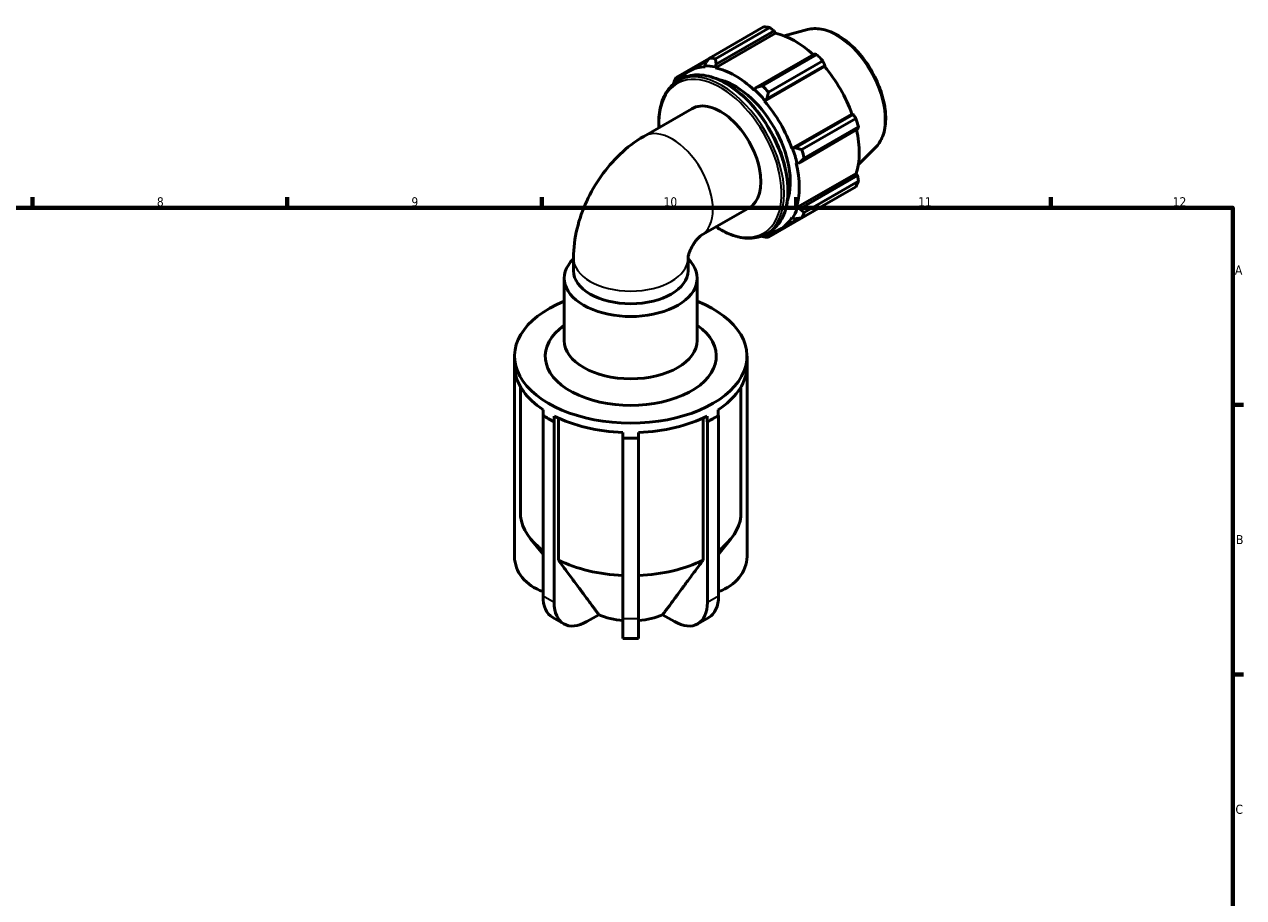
# Model space of a CAD drawing. Header units: millimetres. Extents: x 0 to 931, y 0 to 842.
# Tile 6 of 6: x 488 to 824, y 384 to 625. Entities that reach past the tile are written whole.
import ezdxf

# ---------------------------------------------------------------- set-up
doc = ezdxf.new("R2010")
doc.units = ezdxf.units.MM
for name, color, linetype, lineweight in [('Border (ISO)', 7, 'Continuous', 70), ('Visible (ISO)', 7, 'Continuous', 50), ('Visible Narrow (ISO)', 7, 'Continuous', 35)]:
    doc.layers.add(name, color=color, linetype=linetype, lineweight=lineweight)
doc.styles.add('Note Text (ISO)', font='tahoma.ttf')

# ---------------------------------------------------------------- blocks, each defined once
blk = doc.blocks.new('Borders Default Border')
at = {"layer": 'Border (ISO)'}
for p, q in [((490.58, 574), (490.58, 576.9)), ((560.67, 574), (560.67, 576.9)), ((630.75, 574), (630.75, 576.9)), ((700.83, 574), (700.83, 576.9)), ((770.92, 574), (770.92, 576.9)), ((821, 519.75), (823.9, 519.75)), ((821, 445.5), (823.9, 445.5))]:
    blk.add_line(p, q, dxfattribs=at)
at = {"layer": 'Border (ISO)', "flags": 128}
blk.add_lwpolyline([(20, 20), (20, 574), (821, 574), (821, 20), (20, 20)], dxfattribs=at)
at = {"layer": 'Border (ISO)', "color": 232, "true_color": 0xca0064, "char_height": 2.5, "attachment_point": 7, "style": 'Note Text (ISO)'}
for s, insert in [('8', (524.81, 574.34)), ('9', (594.88, 574.35)), ('10', (664.29, 574.35)), ('11', (734.37, 574.4)), ('12', (804.46, 574.4)), ('A', (821.59, 555.62)), ('B', (821.89, 481.38)), ('C', (821.73, 407.08))]:
    blk.add_mtext(s, dxfattribs=dict(at, insert=insert))

msp = doc.modelspace()

# ---------------------------------------------------------------- linework, layer by layer
at = {"layer": 'Visible (ISO)'}
for p, q in [((676.9137, 615.21), (691.8466, 623.8093)), ((678.5604, 612.5493), (695.073, 622.0583)), ((693.5133, 623.6477), (678.5805, 615.0484)), ((678.77, 613.4999), (694.7147, 622.6818)), ((694.7147, 622.6818), (695.073, 622.0583)), ((703.9137, 623.0516), (697.5315, 621.3207)), ((676.8567, 615.1363), (667.7714, 609.9045)), ((671.3689, 611.6561), (676.4117, 614.5601)), ((705.7375, 616.3342), (689.7928, 607.1523)), ((691.5097, 607.6029), (706.4426, 616.2022)), ((708.1093, 614.4442), (693.1764, 605.8449)), ((675.8184, 613.7861), (675.6129, 613.0731)), ((675.6129, 613.0731), (675.701, 612.8265)), ((678.503, 612.7929), (678.77, 613.4999)), ((678.5604, 612.5493), (678.503, 612.7929)), ((692.0981, 603.384), (708.6107, 612.893)), ((692.7444, 604.039), (708.6891, 613.2209)), ((708.6891, 613.2209), (708.6107, 612.893)), ((667.9899, 608.7724), (668.0241, 609.2629)), ((668.0241, 609.2629), (669.3213, 610.0099)), ((668.1747, 608.882), (669.104, 609.4171)), ((689.2962, 606.5775), (689.2387, 606.4)), ((689.7928, 607.1523), (689.2962, 606.5775)), ((658.8444, 593.6721), (672.0751, 601.2912)), ((692.0981, 603.384), (692.1863, 603.5291)), ((692.1863, 603.5291), (692.7444, 604.039)), ((699.6489, 590.3058), (716.1615, 599.8148)), ((716.4834, 599.7208), (700.5387, 590.5389)), ((702.3188, 590.0099), (717.2517, 598.6092)), ((716.1615, 599.8148), (716.4834, 599.7208)), ((701.7613, 586.4222), (717.706, 595.6042)), ((717.942, 596.2846), (703.0092, 587.6853)), ((699.8182, 590.3102), (699.6489, 590.3058)), ((700.5387, 590.5389), (699.8182, 590.3102)), ((722.6217, 590.5647), (717.9211, 585.9135)), ((700.8332, 586.3178), (701.0153, 586.2793)), ((701.0153, 586.2793), (701.7613, 586.4222)), ((700.8332, 573.9716), (717.3458, 583.4806)), ((717.706, 582.8598), (701.7613, 573.6778)), ((703.0092, 572.7367), (717.942, 581.3359)), ((717.3458, 583.4806), (717.706, 582.8598)), ((717.2517, 579.8065), (702.3188, 571.2072)), ((674.5931, 566.3327), (687.8201, 573.9496)), ((693.1764, 565.9017), (708.1093, 574.5009)), ((701.0153, 573.8004), (700.8332, 573.9716)), ((696.4303, 568.1363), (701.5915, 571.1084)), ((699.6489, 571.3477), (699.8182, 571.1483)), ((699.8182, 571.1483), (700.5387, 570.9693)), ((701.7613, 573.6778), (701.0153, 573.8004)), ((692.4276, 566.766), (693.357, 567.3012)), ((692.7444, 566.446), (692.2708, 566.6779)), ((694.0785, 567.2143), (692.7444, 566.446)), ((639.4863, 560.1605), (639.4863, 556.6614)), ((671.0372, 560.1575), (671.0372, 556.6614)), ((636.9663, 537.4327), (636.9663, 554.6012)), ((673.5572, 537.4327), (673.5572, 554.6012)), ((623.2617, 528.9547), (623.2617, 533.1406)), ((687.2617, 528.9547), (687.2617, 533.1406)), ((623.2617, 527.7108), (623.2617, 528.9547)), ((623.3347, 527.7108), (623.2617, 527.7108)), ((623.2617, 527.7108), (623.2617, 477.9795)), ((623.3347, 529.2805), (623.3347, 527.7108)), ((687.1888, 527.7108), (687.1888, 529.2805)), ((687.2617, 527.7108), (687.1888, 527.7108)), ((687.2617, 528.9547), (687.2617, 527.7108)), ((687.2617, 477.9795), (687.2617, 527.7108)), ((624.9386, 524.6375), (624.9386, 488.9755)), ((685.5849, 488.9755), (685.5849, 524.6375)), ((631.1586, 516.8337), (631.1586, 518.4034)), ((679.3649, 518.4034), (679.3649, 516.8337)), ((631.107, 516.804), (631.1586, 516.8337)), ((632.6343, 515.9244), (631.107, 516.804)), ((631.107, 467.0726), (631.107, 516.804)), ((634.1617, 515.0449), (632.6343, 515.9244)), ((634.2133, 515.0746), (634.1617, 515.0449)), ((634.1617, 515.0449), (634.1617, 465.3135)), ((634.2133, 516.6443), (634.2133, 515.0746)), ((635.3474, 516.1), (635.3474, 476.9923)), ((675.1761, 476.9923), (675.1761, 516.1)), ((676.3102, 515.0746), (676.3102, 516.6443)), ((676.3618, 515.0449), (676.3102, 515.0746)), ((677.8892, 515.9244), (676.3618, 515.0449)), ((676.3618, 465.3135), (676.3618, 515.0449)), ((679.4165, 516.804), (677.8892, 515.9244)), ((679.3649, 516.8337), (679.4165, 516.804)), ((679.4165, 516.804), (679.4165, 467.0726)), ((653.1017, 510.5692), (653.1017, 512.1389)), ((653.1017, 510.5271), (653.1017, 510.5692)), ((655.2617, 510.5271), (653.1017, 510.5271)), ((653.1017, 460.7957), (653.1017, 510.5271)), ((657.4217, 510.5271), (655.2617, 510.5271)), ((657.4217, 512.1389), (657.4217, 510.5692)), ((657.4217, 510.5692), (657.4217, 510.5271)), ((657.4217, 510.5271), (657.4217, 460.7957)), ((631.107, 478.6007), (627.6809, 482.8569)), ((679.4165, 478.6007), (682.8426, 482.8569)), ((636.825, 459.4334), (633.7703, 461.1924)), ((643.2126, 460.061), (646.4882, 461.9473)), ((653.1017, 460.7957), (653.1017, 455.3668)), ((657.4217, 455.3668), (657.4217, 460.7957)), ((664.0353, 461.9473), (667.3108, 460.061)), ((676.7532, 461.1924), (673.6985, 459.4334)), ((657.4217, 455.3668), (653.1017, 455.3668))]:
    msp.add_line(p, q, dxfattribs=at)
for centre, major_axis, ratio, start_param, end_param in [((699.9779, 599.1551), (-13.4739, 23.3978), 0.57809312, 5.84515614, 5.93968373), ((700.4122, 599.4051), (12.5307, -21.7599), 0.57809312, 2.06964335, 2.66356082), ((685.0451, 590.5558), (-13.4739, 23.3978), 0.57809312, 5.84515614, 5.93968373), ((699.9779, 599.1551), (13.4739, -23.3978), 0.57809312, 1.91816532, 2.01269291), ((683.8996, 589.8962), (-12.5307, 21.7599), 0.57809312, 5.9796864, 6.53787336), ((683.8996, 589.8962), (-12.6654, 21.9939), 0.57809312, 5.80515347, 5.9796864), ((683.8996, 589.8962), (-12.5307, 21.7599), 0.57809312, 5.19428823, 5.80515347), ((700.4122, 599.4051), (12.5307, -21.7599), 0.57809312, 1.26729742, 1.87816265), ((685.0451, 590.5558), (-13.4739, 23.3978), 0.57809312, 0.34736899, 0.44189659), ((683.8996, 589.8962), (10.7791, -18.7182), 0.57809312, 0.46541579, 2.67617686), ((685.0451, 590.5558), (-13.4739, 23.3978), 0.57809312, 5.05975798, 5.15428557), ((683.8996, 589.8962), (12.6654, -21.9939), 0.57809312, 1.87816265, 2.05269558), ((679.9476, 587.6204), (-7.8725, 13.6708), 0.57809312, 3.14159265, 6.28318531), ((683.8996, 589.8962), (-12.5307, 21.7599), 0.57809312, 4.40889007, 5.01975531), ((699.9779, 599.1551), (13.4739, -23.3978), 0.57809312, 1.13276716, 1.22729475), ((700.4122, 599.4051), (12.5307, -21.7599), 0.57809312, 0.48189925, 1.07597742), ((683.8996, 589.8962), (12.6654, -21.9939), 0.57809312, 1.09276449, 1.26729742), ((685.0451, 590.5558), (-13.4739, 23.3978), 0.57809312, 4.27435981, 4.3688874), ((683.8996, 589.8962), (-12.5307, 21.7599), 0.57809312, 3.62349191, 4.23435714), ((699.9779, 599.1551), (13.4739, -23.3978), 0.57809312, 0.34736899, 0.44189659), ((683.8996, 589.8962), (12.5307, -21.7599), 0.57809312, 6.02849725, 6.59055163), ((683.8996, 589.8962), (12.6654, -21.9939), 0.57809312, 0.30736633, 0.48189925), ((685.0451, 590.5558), (13.4739, -23.3978), 0.57809312, 0.34736899, 0.44189659), ((685.0451, 590.5558), (13.4739, -23.3978), 0.57809312, 5.84515614, 5.93968373), ((655.2617, 554.6012), (-18.2955, 0), 0.5758617, 5.75210629, 9.95585698), ((655.2617, 556.6614), (-15.7755, 0), 0.5758617, 0, 3.14159265), ((655.2617, 533.1406), (-32, 0), 0.5758617, 5.32100661, 10.38695666), ((655.2617, 533.1406), (-23.5455, 0), 0.5758617, 5.60231837, 10.1056449), ((655.2617, 537.4327), (-18.2955, 0), 0.5758617, 0, 3.14159265), ((655.2617, 528.9547), (-32, 0), 0.5758617, 0, 0.06755136), ((655.2617, 530.5244), (-32, 0), 0.5758617, 0.06755136, 0.7178468), ((655.2617, 530.5244), (32, 0), 0.5758617, 5.56533851, 6.21563394), ((655.2617, 528.9547), (32, 0), 0.5758617, 6.21563394, 6.28318531), ((655.2617, 528.9547), (32, 0), 0.5758617, 3.85943945, 3.92699082), ((655.2617, 528.9547), (32, 0), 0.5758617, 3.92699082, 3.99454218), ((655.2617, 530.5244), (32, 0), 0.5758617, 3.99454218, 4.64483762), ((655.2617, 530.5244), (32, 0), 0.5758617, 4.77994034, 5.43023578), ((655.2617, 528.9547), (32, 0), 0.5758617, 5.43023578, 5.49778714), ((655.2617, 528.9547), (32, 0), 0.5758617, 5.49778714, 5.56533851), ((655.2617, 528.9547), (32, 0), 0.5758617, 4.64483762, 4.71238898), ((655.2617, 528.9547), (32, 0), 0.5758617, 4.71238898, 4.77994034), ((655.2617, 490.2193), (-30.4, 0), 0.5758617, 0.07111255, 0.65250596), ((655.2617, 490.2193), (30.4, 0), 0.5758617, 5.63067934, 6.21207275), ((636.0617, 477.9795), (-12.8, 0), 0.81754712, 0, 1.17332155), ((655.2617, 490.2193), (30.4, 0), 0.5758617, 3.99810337, 4.64127643), ((655.2617, 490.2193), (30.4, 0), 0.5758617, 4.78350153, 5.42667459), ((674.4617, 477.9795), (12.8, 0), 0.81754712, 5.10986376, 6.28318531), ((640.1579, 472.2847), (-6.3876, -11.0923), 0.57809312, 5.49585344, 6.28318531), ((670.3655, 472.2847), (6.3876, -11.0923), 0.57809312, 0, 0.78733187), ((643.2126, 470.5256), (-6.3876, -11.0923), 0.57809312, 5.49585344, 7.06664976), ((667.3108, 470.5256), (6.3876, -11.0923), 0.57809312, 5.49972085, 7.07051718), ((655.2617, 468.7587), (14.727, 0), 0.5758617, 4.07419132, 4.56518848), ((655.2617, 468.7587), (14.727, 0), 0.5758617, 4.85958949, 5.35058664)]:
    msp.add_ellipse(centre, major_axis=major_axis, ratio=ratio, start_param=start_param, end_param=end_param, dxfattribs=at)
for points, weights in [([(694.7147, 622.6818), (694.1287, 623.1563), (693.5133, 623.6477)], [1.00352404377, 1.00216960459, 1]), ([(676.9137, 615.21), (676.3474, 614.4792), (675.8184, 613.7861)], [1.01512586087, 1.0107903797, 1.00565180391]), ([(678.77, 613.4999), (678.6697, 614.254), (678.5805, 615.0484)], [1.00565180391, 1.0107903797, 1.01512586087]), ([(706.4426, 616.2022), (706.0853, 616.271), (705.7375, 616.3342)], [1, 1.00216960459, 1.00352404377]), ([(708.6891, 613.2209), (708.4075, 613.8215), (708.1093, 614.4442)], [1.00352404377, 1.00216960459, 1]), ([(667.081, 608.375), (667.0585, 608.2353), (667.0365, 608.0966)], [1.01512586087, 1.01447435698, 1.01380471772]), ([(668.0241, 609.2629), (667.8928, 609.5728), (667.7714, 609.9045)], [1.00565180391, 1.0107903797, 1.01512586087]), ([(691.5097, 607.6029), (690.6263, 607.3687), (689.7928, 607.1523)], [1.01512586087, 1.0107903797, 1.00565180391]), ([(692.7444, 604.039), (692.9485, 604.9192), (693.1764, 605.8449)], [1.00565180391, 1.0107903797, 1.01512586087]), ([(717.2517, 598.6092), (716.8621, 599.1778), (716.4834, 599.7208)], [1, 1.00216960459, 1.00352404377]), ([(717.706, 595.6042), (717.824, 595.9388), (717.942, 596.2846)], [1.00352404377, 1.00216960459, 1]), ([(702.3188, 590.0099), (701.4031, 590.2755), (700.5387, 590.5389)], [1.01512586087, 1.0107903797, 1.00565180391]), ([(701.7613, 586.4222), (702.365, 587.0366), (703.0092, 587.6853)], [1.00565180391, 1.0107903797, 1.01512586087]), ([(717.942, 581.3359), (717.824, 582.1148), (717.706, 582.8598)], [1, 1.00216960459, 1.00352404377]), ([(708.1093, 574.5009), (708.1243, 574.53), (708.1393, 574.559)], [1, 1.00010926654, 1.00021646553]), ([(700.5387, 570.9693), (701.4031, 571.0815), (702.3188, 571.2072)], [1.00565180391, 1.0107903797, 1.01512586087]), ([(703.0092, 572.7367), (702.365, 573.2126), (701.7613, 573.6778)], [1.01512586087, 1.0107903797, 1.00565180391]), ([(691.1965, 566.1832), (691.3523, 566.1233), (691.5097, 566.0633)], [1.01354983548, 1.01435068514, 1.01512586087]), ([(693.1764, 565.9017), (692.9485, 566.1751), (692.7444, 566.446)], [1.01512586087, 1.0107903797, 1.00565180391]), ([(635.3474, 476.9923), (642.8524, 466.8178), (646.4882, 461.9473)], [1, 1.06715364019, 1]), ([(664.0353, 461.9473), (667.6711, 466.8178), (675.1761, 476.9923)], [1, 1.0671536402, 1])]:
    msp.add_rational_spline(points, weights, degree=2, dxfattribs=at)
for points, knots in [([(703.9137, 623.0516), (705.0871, 623.3698), (706.3574, 623.4088), (709.0747, 622.9614), (710.5303, 622.4268), (713.4558, 620.8203), (714.9251, 619.7272), (717.6941, 617.115), (718.9935, 615.5966), (721.2985, 612.2933), (722.3049, 610.5102), (723.932, 606.8478), (724.5524, 604.9691), (725.3411, 601.2872), (725.5076, 599.4849), (725.3434, 596.1304), (725.0125, 594.5767), (723.9692, 592.2062), (723.3668, 591.302), (722.6217, 590.5647)], [5.65088645, 5.65088645, 5.65088645, 5.65088645, 5.94146716, 5.94146716, 6.26007761, 6.26007761, 6.59097, 6.59097, 6.92117176, 6.92117176, 7.24985706, 7.24985706, 7.57862168, 7.57862168, 7.9089938, 7.9089938, 8.23961481, 8.23961481, 8.49014791, 8.49014791, 8.49014791, 8.49014791]), ([(663.0157, 596.0742), (662.9022, 597.976), (663.0104, 599.7754), (663.7244, 603.2957), (664.4075, 604.9595), (666.1377, 607.3821), (667.085, 608.2545), (668.1747, 608.882)], [4.641063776, 4.641063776, 4.641063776, 4.641063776, 4.91936041, 4.91936041, 5.241765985, 5.241765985, 5.499720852, 5.499720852, 5.499720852, 5.499720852]), ([(669.104, 609.4171), (670.4031, 610.1652), (671.9014, 610.5622), (675.1616, 610.6277), (676.9292, 610.2792), (680.5683, 608.8631), (682.4417, 607.7795), (686.0829, 604.9916), (687.8498, 603.2863), (691.0974, 599.4322), (692.5779, 597.2848), (695.1074, 592.7628), (696.1562, 590.3893), (697.7173, 585.6499), (698.2289, 583.2848), (698.6582, 578.7956), (698.5749, 576.6723), (697.8073, 572.8875), (697.1241, 571.2237), (695.394, 568.801), (694.4466, 567.9287), (693.357, 567.3012)], [5.49972085, 5.49972085, 5.49972085, 5.49972085, 5.80724906, 5.80724906, 6.12307685, 6.12307685, 6.44590023, 6.44590023, 6.76928024, 6.76928024, 7.09207699, 7.09207699, 7.41465002, 7.41465002, 7.73751269, 7.73751269, 8.06095306, 8.06095306, 8.38335864, 8.38335864, 8.64131351, 8.64131351, 8.64131351, 8.64131351]), ([(658.8444, 593.6721), (656.4018, 592.2655), (654.2462, 590.5927), (650.3588, 586.8936), (648.6288, 584.8627), (645.5673, 580.528), (644.237, 578.2238), (642.0137, 573.4053), (641.1197, 570.892), (639.8585, 565.6778), (639.4863, 562.9763), (639.4863, 560.1605)], [1.57079633, 1.57079633, 1.57079633, 1.57079633, 1.88495559, 1.88495559, 2.19911486, 2.19911486, 2.51327412, 2.51327412, 2.82743339, 2.82743339, 3.14159265, 3.14159265, 3.14159265, 3.14159265]), ([(692.4276, 566.766), (691.1286, 566.0179), (689.6302, 565.621), (686.37, 565.5554), (684.6024, 565.9039), (681.4621, 567.126), (680.1033, 567.8425), (678.7606, 568.7326)], [2.358128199, 2.358128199, 2.358128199, 2.358128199, 2.665656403, 2.665656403, 2.981484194, 2.981484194, 3.216785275, 3.216785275, 3.216785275, 3.216785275]), ([(674.5943, 566.3334), (674.5943, 566.3334), (674.549, 566.3056), (674.3864, 566.1833), (674.2606, 566.0807), (673.9614, 565.8033), (673.7873, 565.6275), (673.4116, 565.2063), (673.2091, 564.9581), (672.7988, 564.4022), (672.5912, 564.0923), (672.1981, 563.4403), (672.0132, 563.0977), (671.6896, 562.4239), (671.5504, 562.0927), (671.3285, 561.487), (671.2436, 561.2107), (671.1236, 560.7463), (671.0862, 560.5544), (671.044, 560.2765), (671.0384, 560.1878), (671.0372, 560.1588), (671.0372, 560.1565), (671.0372, 560.1565)], [1.59479039, 1.59479039, 1.59479039, 1.59479039, 1.7222854, 1.7222854, 1.86586564, 1.86586564, 2.01139464, 2.01139464, 2.16368971, 2.16368971, 2.32331035, 2.32331035, 2.48690232, 2.48690232, 2.64877283, 2.64877283, 2.80396921, 2.80396921, 2.95136258, 2.95136258, 3.09475288, 3.09475288, 3.121466, 3.121466, 3.121466, 3.121466])]:
    msp.add_open_spline(points, degree=3, knots=knots, dxfattribs=at)
at = {"layer": 'Visible Narrow (ISO)'}
for p, q in [((634.1617, 465.3135), (631.107, 467.0726)), ((679.4165, 467.0726), (676.3618, 465.3135)), ((657.4217, 460.7957), (653.1017, 460.7957))]:
    msp.add_line(p, q, dxfattribs=at)
for centre, major_axis, ratio, start_param, end_param in [((711.8373, 605.9844), (-9.4619, 16.4308), 0.57809312, 3.29275825, 6.13201971), ((680.3012, 587.824), (12.1265, -21.058), 0.57809312, 0, 3.14159265), ((681.2305, 588.3592), (-12.1265, 21.058), 0.57809312, 3.14159265, 6.28318531), ((679.9476, 587.6204), (-11.877, 20.6247), 0.57809312, 2.29539559, 7.12938237), ((666.7169, 580.0013), (7.8725, -13.6708), 0.57809312, 0.00047488, 3.14159265), ((655.2617, 560.1605), (15.7755, 0), 0.5758617, 3.14159265, 6.28285118)]:
    msp.add_ellipse(centre, major_axis=major_axis, ratio=ratio, start_param=start_param, end_param=end_param, dxfattribs=at)

# ---------------------------------------------------------------- block references
msp.add_blockref('Borders Default Border', (0, 0))

doc.saveas('drawing.dxf')
